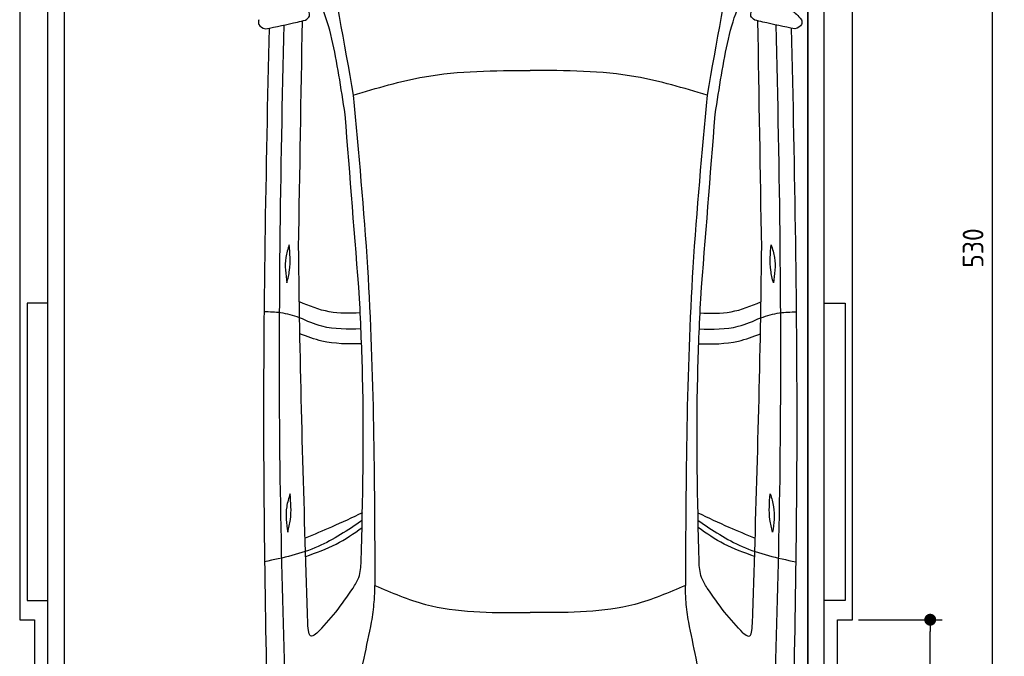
# Model space of a CAD drawing. Header units: millimetres. Extents: x -20 to 3311, y -1049 to 5673.
# Tile 2 of 3: x 0 to 3311, y 1277 to 3418. Entities that reach past the tile are written whole.
import ezdxf

# ---------------------------------------------------------------- set-up
doc = ezdxf.new("R2010")
doc.units = ezdxf.units.MM
for name, color, linetype in [('4', 3, 'Continuous'), ('5', 3, 'Continuous'), ('car', 1, 'Continuous')]:
    doc.layers.add(name, color=color, linetype=linetype)
doc.styles.get("Standard").update_dxf_attribs({"font": 'ISOCP.SHX'})
doc.dimstyles.new('GEN-ISO', dxfattribs={"dimscale": 20, "dimtxt": 3.5, "dimasz": 2, "dimexe": 2, "dimexo": 1, "dimgap": 1.5, "dimtad": 1, "dimdec": 1, "dimdsep": 46, "dimtxsty": 'Standard', "dimblk": 'PUNKT', "dimcen": 2, "dimclrd": 256, "dimclre": 256, "dimclrt": 2, "dimadec": 0, "dimazin": 0, "dimtp": 0.1, "dimtm": 0.1, "dimtfac": 0.71, "dimtdec": 1, "dimtmove": 2, "dimatfit": 3, "dimldrblk": 'PUNKT', "dimfxl": 0, "dimtolj": 1, "dimarcsym": 0})

# ---------------------------------------------------------------- blocks, each defined once
blk = doc.blocks.new('PUNKT')
at = {"layer": '4', "color": 0, "linetype": 'ByBlock'}
blk.add_line((-0.5, 0), (-1, 0), dxfattribs=at)
at = {"layer": '4', "color": 0, "linetype": 'ByBlock', "const_width": 0.5}
blk.add_lwpolyline([(-0.25, 0, 1), (0.25, 0, 1)], format="xyb", close=True, dxfattribs=at)
blk = doc.blocks.new('*D3')
at = {"layer": '5', "lineweight": -2}
for p, q in [((2820, 5300), (3310.6, 5300)), ((3270.6, 40), (3270.6, 5260)), ((2770, 0), (3310.6, 0))]:
    blk.add_line(p, q, dxfattribs=at)
at = {"layer": 'DEFPOINTS', "color": 0}
for p in [(2800, 5300), (3270.6, 5300), (2750, 0)]:
    blk.add_point(p, dxfattribs=at)
at = {"layer": '5', "lineweight": -2, "xscale": 40, "yscale": 40, "zscale": 40}
for p, rotation in [((3270.6, 5300), 90), ((3270.6, 0), 270)]:
    blk.add_blockref('PUNKT', p, dxfattribs=dict(at, rotation=rotation))
at = {"layer": '5', "color": 2, "insert": (3205.6, 2650), "char_height": 70, "attachment_point": 5, "rotation": 90}
blk.add_mtext('\\A1;530', dxfattribs=at)
blk = doc.blocks.new('*D6')
at = {"layer": '5', "lineweight": -2}
for p, q in [((2820, 1400), (3101.5, 1400)), ((3061.5, 40), (3061.5, 1360)), ((2770, 0), (3101.5, 0))]:
    blk.add_line(p, q, dxfattribs=at)
at = {"layer": 'DEFPOINTS', "color": 0}
for p in [(2800, 1400), (3061.5, 1400), (2750, 0)]:
    blk.add_point(p, dxfattribs=at)
at = {"layer": '5', "lineweight": -2, "xscale": 40, "yscale": 40, "zscale": 40}
for p, rotation in [((3061.5, 1400), 90), ((3061.5, 0), 270)]:
    blk.add_blockref('PUNKT', p, dxfattribs=dict(at, rotation=rotation))
at = {"layer": '5', "color": 2, "insert": (2996.5, 700), "char_height": 70, "attachment_point": 5, "rotation": 90}
blk.add_mtext('\\A1;140', dxfattribs=at)

msp = doc.modelspace()

# ---------------------------------------------------------------- linework, layer by layer
msp.add_lwpolyline([(2800, 5200), (2750, 5200), (2750, 5300), (50, 5300), (50, 5200), (0, 5200), (0, 1400), (50, 1400), (50, 0), (2750, 0), (2750, 1400), (2800, 1400)], close=True)
for points in [[(95, 5210), (150, 5210), (150, 30), (122.5, 30)], [(95, 250), (95, 5210)], [(150, 30), (2650, 30), (2650, 5210)], [(150, 5210), (150, 30)], [(2705, 5210), (2650, 5210), (2650, 30), (2677.5, 30)], [(2705, 250), (2705, 5210)], [(95, 2465), (25, 2465), (25, 1465), (95, 1465)], [(2705, 2465), (2775, 2465), (2775, 1465), (2705, 1465)]]:
    msp.add_lwpolyline(points)
at = {"layer": 'car'}
for p in [(1693.5, 1424.16), (1739.16, 1424.16)]:
    msp.add_line(p, (1716.33, 1424.17), dxfattribs=at)
for points in [[(1018.52, 3708.67), (1022.16, 3691.72), (1121.3, 3164.03)], [(2414.2, 3708.65), (2410.56, 3691.71), (2311.41, 3164.01)], [(961.47, 3416.39), (974.3, 3430.46), (965.37, 3457.41)], [(2471.25, 3416.37), (2458.41, 3430.44), (2467.35, 3457.39)], [(2467.35, 3457.39), (2592.84, 3451.13), (2628.75, 3418.04)], [(803.96, 3418.06), (803.96, 3401.86), (826.18, 3387.06)], [(826.18, 3387.06), (933.77, 3410.14), (961.47, 3416.39)], [(2606.53, 3387.04), (2498.94, 3410.12), (2471.25, 3416.37)], [(2628.75, 3418.04), (2628.75, 3401.84), (2606.53, 3387.04)], [(1121.3, 3164.03), (1360.74, 3226.02), (1716.35, 3247.4)], [(2311.41, 3164.01), (2071.97, 3226.01), (1716.35, 3247.4)], [(1121.3, 3164.03), (1169.2, 2584.39), (1194.3, 1515.36)], [(2311.41, 3164.01), (2263.49, 2584.37), (2238.36, 1515.35)], [(1142.94, 2479.8), (1094.31, 3099.14)], [(2289.75, 2479.78), (2338.39, 3099.13)], [(906.45, 2661.23), (894.87, 2618.01), (898.33, 2532.71)], [(898.33, 2532.71), (907.32, 2575.17), (906.45, 2661.23)], [(968.92, 1387.16), (940.03, 2485.23), (937.83, 2651.4)], [(2463.73, 1387.13), (2492.65, 2485.21), (2494.86, 2651.38)], [(2534.36, 2532.69), (2525.37, 2575.15), (2526.24, 2661.21)], [(2526.24, 2661.21), (2537.83, 2617.99), (2534.36, 2532.69)], [(1145.11, 2431.65), (1040.7, 2435.72), (940.28, 2469.14)], [(1148.5, 1596.54), (1153, 2217.72), (1142.94, 2479.8)], [(2284.17, 1596.53), (2279.68, 2217.7), (2289.75, 2479.78)], [(2287.58, 2431.63), (2391.99, 2435.7), (2492.41, 2469.11)], [(941.15, 2415.67), (877.45, 2432.09), (821.73, 2435.34)], [(2491.54, 2415.65), (2555.24, 2432.07), (2610.95, 2435.32)], [(1147.43, 2378.03), (1016.42, 2386.86), (941.15, 2415.67)], [(2285.25, 2378.02), (2416.27, 2386.84), (2491.54, 2415.65)], [(1149.47, 2327.37), (1016.24, 2337.02), (942.12, 2361.15)], [(2283.21, 2327.36), (2416.45, 2337), (2490.57, 2361.13)], [(909.34, 1823.11), (897.75, 1779.89), (901.21, 1694.6)], [(901.21, 1694.6), (910.21, 1737.05), (909.34, 1823.11)], [(2531.45, 1694.57), (2522.45, 1737.03), (2523.33, 1823.09)], [(2523.33, 1823.09), (2534.91, 1779.87), (2531.45, 1694.57)], [(1152.12, 1759.78), (1048.6, 1711.69), (959.84, 1674.53)], [(2280.55, 1759.76), (2384.07, 1711.67), (2472.82, 1674.51)], [(1151.58, 1733.77), (1003.27, 1646.15), (823.33, 1594.73)], [(2281.08, 1733.75), (2429.4, 1646.13), (2609.33, 1594.71)], [(961.75, 1613.05), (1064.21, 1654.44), (1151.07, 1709.67)], [(2470.91, 1613.03), (2368.45, 1654.42), (2281.6, 1709.66)], [(1120.85, 1506.54), (1139.93, 1542.48), (1148.5, 1596.54)], [(2311.81, 1506.52), (2292.73, 1542.46), (2284.17, 1596.53)], [(1183.31, 1392.21), (1192.02, 1459.85), (1194.3, 1515.36)], [(1194.3, 1515.36), (1364.34, 1451.68), (1693.5, 1424.16)], [(2238.36, 1515.35), (2068.32, 1451.67), (1739.16, 1424.16)], [(2249.34, 1392.19), (2240.64, 1459.84), (2238.36, 1515.35)], [(1093.08, 965.73), (1158.22, 1270.76), (1183.31, 1392.21)], [(2339.57, 965.72), (2274.44, 1270.74), (2249.34, 1392.19)], [(999.53, 1354.71), (981.2, 1344.51), (968.92, 1387.16)], [(2433.12, 1354.69), (2451.46, 1344.49), (2463.73, 1387.13)]]:
    msp.add_spline(points, degree=3, dxfattribs=at)
for points, knots in [([(1094.31, 3099.14), (1080.64, 3188.62), (1051.69, 3377.96), (1007.44, 3500.15), (952.64, 3536.21)], [0, 0, 0, 0, 271.1433691, 573.8124327, 573.8124327, 573.8124327, 573.8124327]), ([(2338.39, 3099.13), (2352.07, 3188.6), (2381.02, 3377.94), (2425.27, 3500.13), (2480.08, 3536.19)], [0, 0, 0, 0, 271.1433691, 573.8124327, 573.8124327, 573.8124327, 573.8124327]), ([(838.46, 3389.64), (827.53, 2910.57), (810.47, 2015.01), (831.49, 1119.5), (841.27, 703.04)], [283.9698587, 283.9698587, 283.9698587, 283.9698587, 1721.3370464, 2970.9050259, 2970.9050259, 2970.9050259, 2970.9050259]), ([(912.81, 620.01), (896.94, 1051.01), (862.83, 1977.61), (877.31, 2904.56), (889.1, 3400.37)], [0, 0, 0, 0, 1293.6136458, 2781.0913078, 2781.0913078, 2781.0913078, 2781.0913078]), ([(2519.82, 619.99), (2535.71, 1050.99), (2569.85, 1977.58), (2555.39, 2904.54), (2543.62, 3400.35)], [0, 0, 0, 0, 1293.6136458, 2781.0913078, 2781.0913078, 2781.0913078, 2781.0913078]), ([(2594.26, 3389.62), (2605.17, 2910.54), (2622.21, 2014.98), (2601.16, 1119.47), (2591.37, 703.01)], [283.9698587, 283.9698587, 283.9698587, 283.9698587, 1721.3370464, 2970.9050259, 2970.9050259, 2970.9050259, 2970.9050259]), ([(999.53, 1354.71), (1021.45, 1377.65), (1065.41, 1425.41), (1102.08, 1479.07), (1120.85, 1506.54)], [34.3542142, 34.3542142, 34.3542142, 34.3542142, 129.366936, 229.0092112, 229.0092112, 229.0092112, 229.0092112]), ([(2433.12, 1354.69), (2411.21, 1377.63), (2367.25, 1425.39), (2330.58, 1479.05), (2311.81, 1506.52)], [34.3542142, 34.3542142, 34.3542142, 34.3542142, 129.366936, 229.0092112, 229.0092112, 229.0092112, 229.0092112])]:
    msp.add_open_spline(points, degree=3, knots=knots, dxfattribs=at)
for points in [[(937.83, 2651.4), (942.09, 2905.58), (946.34, 3159.75), (950.59, 3413.93)], [(2494.86, 2651.38), (2490.61, 2905.56), (2486.37, 3159.73), (2482.12, 3413.9)]]:
    msp.add_open_spline(points, degree=3, dxfattribs=at)

# ---------------------------------------------------------------- dimensions: what is measured, and where the dimension line sits
at = {"layer": '5'}
for base, p2, picture, middle in [((3270.6, 5300), (2800, 5300), '*D3', (3205.6, 2650)), ((3061.5, 1400), (2800, 1400), '*D6', (2996.5, 700))]:
    dim = msp.add_linear_dim(base=base, p1=(2750, 0), p2=p2, angle=270, dimstyle='GEN-ISO', override={"dimlfac": 0.1}, dxfattribs=at)
    dim.commit()
    dim.dimension.update_dxf_attribs({"geometry": picture, "text_midpoint": middle})

doc.saveas('drawing.dxf')
